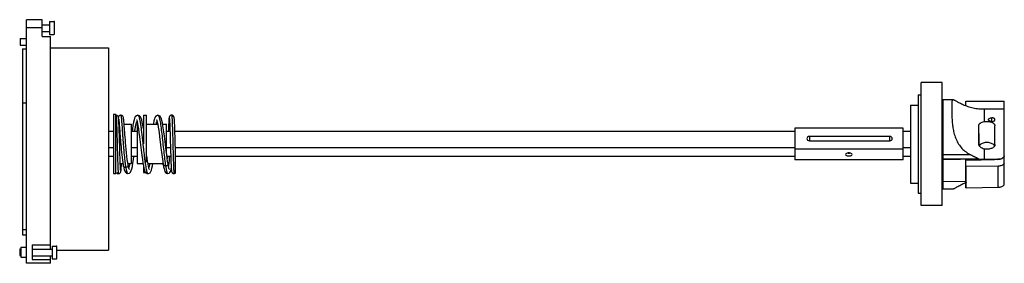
# Model space of a CAD drawing. Header units: millimetres. Extents: x 88 to 687, y 461 to 609.
import ezdxf

# ---------------------------------------------------------------- set-up
doc = ezdxf.new("R2010")
doc.units = ezdxf.units.MM
doc.header["$LTSCALE"] = 69.561239
doc.layers.get('0').update_dxf_attribs({"linetype": 'CONTINUOUS'})

msp = doc.modelspace()

# ---------------------------------------------------------------- linework, layer by layer
at = {"color": 7, "linetype": 'Continuous'}
for p, q in [((92.15, 460.82), (92.15, 608.92)), ((101.65, 608.92), (92.15, 608.92)), ((101.65, 608.82), (92.15, 608.82)), ((101.65, 598.71), (101.65, 608.92)), ((101.65, 605.83), (106.15, 605.83)), ((106.15, 607.88), (106.15, 600.03)), ((106.15, 607.88), (108.65, 607.88)), ((108.65, 607.82), (108.65, 607.88)), ((109.15, 607.83), (108.65, 607.83)), ((108.65, 607.82), (109.15, 607.82)), ((109.15, 600.08), (109.15, 607.82)), ((101.65, 604.07), (92.15, 604.07)), ((101.65, 601.83), (106.15, 601.83)), ((106.15, 600.03), (108.65, 600.03)), ((108.65, 600.03), (108.65, 600.08)), ((109.15, 600.08), (108.65, 600.08)), ((108.65, 600.08), (109.15, 600.08)), ((88.15, 597.53), (88.15, 593.53)), ((88.15, 597.53), (92.15, 597.53)), ((101.65, 598.71), (106.65, 598.71)), ((106.65, 469.37), (106.65, 598.71)), ((88.15, 593.53), (92.15, 593.53)), ((89.65, 591.15), (89.65, 558.44)), ((89.65, 591.15), (92.15, 591.15)), ((106.65, 591.83), (142.05, 591.83)), ((142.05, 591.83), (142.05, 468.83)), ((649.65, 570.75), (636.95, 570.75)), ((636.95, 495.9), (636.95, 570.75)), ((649.65, 495.9), (649.65, 570.75)), ((89.65, 558.43), (92.15, 558.44)), ((89.65, 558.43), (89.65, 478.03)), ((634.95, 563.18), (636.95, 563.18)), ((634.95, 563.18), (634.95, 503.48)), ((649.65, 558.67), (650.05, 558.67)), ((656.24, 560.22), (650.05, 560.22)), ((650.05, 560.22), (650.05, 506)), ((664.08, 559.3), (687.38, 559.3)), ((664.08, 556.51), (664.08, 559.3)), ((687.38, 526.24), (687.38, 559.3)), ((687.48, 508.88), (687.48, 559.22)), ((630.45, 557.05), (634.95, 557.05)), ((630.45, 557.05), (630.45, 509.61)), ((675.35, 546.97), (675.35, 554.44)), ((687.38, 554.44), (675.35, 554.44)), ((145.05, 551.43), (145.05, 515.43)), ((145.05, 551.43), (146.55, 551.43)), ((146.55, 515.43), (146.55, 551.43)), ((146.55, 550.83), (146.56, 550.82)), ((146.55, 550.83), (146.56, 550.83)), ((149.55, 550.83), (149.52, 550.83)), ((149.55, 550.83), (149.56, 550.83)), ((149.55, 550.83), (149.56, 550.83)), ((159.94, 550.83), (159.94, 550.83)), ((163.25, 550.93), (163.25, 533.43)), ((163.25, 550.93), (165.25, 550.93)), ((165.25, 522.37), (165.25, 550.93)), ((172.14, 550.83), (172.14, 550.83)), ((172.14, 550.83), (172.14, 550.83)), ((172.14, 550.83), (172.14, 550.83)), ((679.85, 547.04), (679.85, 549.25)), ((145.05, 541.03), (142.05, 541.03)), ((148.39, 545.43), (148.54, 545.43)), ((151.54, 545.43), (156.05, 545.43)), ((156.05, 521.43), (156.05, 545.43)), ((159.45, 541.03), (156.05, 541.03)), ((159.45, 545.43), (159.45, 521.43)), ((159.45, 545.43), (159.79, 545.43)), ((162.82, 545.43), (163.25, 545.43)), ((163.25, 542.75), (162.94, 544.77)), ((165.25, 545.43), (172, 545.43)), ((175.02, 545.43), (177.35, 545.43)), ((177.35, 527.65), (177.35, 545.43)), ((179.47, 541.03), (177.35, 541.03)), ((559.85, 541.03), (182.47, 541.03)), ((625.85, 543.04), (559.85, 543.04)), ((559.85, 543.04), (559.85, 523.75)), ((625.85, 523.75), (625.85, 543.04)), ((630.45, 541.03), (625.85, 541.03)), ((672.01, 539.71), (672.01, 533.11)), ((681.8, 532.98), (681.8, 544.3)), ((617.8, 537.98), (568.8, 537.98)), ((568.8, 537.98), (568.8, 535.31)), ((568.8, 535.31), (617.8, 535.31)), ((617.8, 535.31), (617.8, 537.98)), ((145.05, 530.94), (142.05, 530.94)), ((159.45, 530.94), (156.05, 530.94)), ((179.78, 530.94), (177.35, 530.94)), ((559.85, 530.94), (182.79, 530.94)), ((182.79, 515.58), (182.79, 530.38)), ((625.85, 530.25), (559.85, 530.25)), ((630.45, 530.94), (625.85, 530.94)), ((675.35, 523.91), (675.35, 530.3)), ((145.05, 525.82), (142.05, 525.82)), ((159.45, 525.82), (156.05, 525.82)), ((162.64, 524), (162.97, 521.8)), ((166.1, 521.15), (165.82, 522.86)), ((179.94, 525.82), (177.6, 525.82)), ((177.88, 525.82), (177.79, 524.45)), ((559.85, 525.82), (182.79, 525.82)), ((625.85, 523.75), (559.85, 523.75)), ((630.45, 525.82), (625.85, 525.82)), ((667.02, 526.83), (650.05, 526.83)), ((671.93, 524.19), (650.05, 524.19)), ((671.51, 524.03), (650.05, 523.66)), ((664.08, 523.68), (673.48, 523.82)), ((664.08, 506.74), (664.08, 523.68)), ((675.35, 523.91), (675.35, 523.88)), ((687.38, 521.44), (687.38, 525.99)), ((687.48, 526.16), (687.48, 526.15)), ((687.48, 526.15), (687.48, 526.14)), ((149.19, 521.43), (150.84, 521.43)), ((151.07, 520.08), (151.07, 520.08)), ((153.86, 521.43), (156.05, 521.43)), ((154.04, 520.44), (154.04, 520.44)), ((159.45, 521.43), (163.03, 521.43)), ((163.25, 520.18), (163.25, 515.95)), ((163.25, 515.95), (164.69, 515.95)), ((166.06, 521.43), (175.23, 521.43)), ((175.31, 520.98), (175.31, 520.98)), ((178.28, 521.27), (178.28, 521.27)), ((664.08, 519.59), (664.35, 519.59)), ((683.69, 519.89), (664.35, 519.59)), ((664.35, 506.74), (664.35, 519.59)), ((683.69, 507.03), (683.69, 519.89)), ((145.05, 515.43), (146.55, 515.43)), ((153.84, 515.33), (153.84, 515.33)), ((166.04, 515.33), (166.04, 515.33)), ((178.08, 515.33), (178.08, 515.33)), ((630.45, 509.61), (634.95, 509.61)), ((664.08, 510.6), (650.05, 510.41)), ((649.65, 507.98), (650.05, 507.98)), ((650.05, 506), (656.19, 506)), ((664.08, 506.74), (664.35, 506.74)), ((664.35, 506.74), (683.69, 507.03)), ((634.95, 503.48), (636.95, 503.48)), ((649.65, 495.9), (636.95, 495.9)), ((89.65, 481.33), (92.15, 481.33)), ((89.65, 478.03), (92.15, 478.03)), ((87.95, 469.64), (87.95, 465.52)), ((87.95, 469.64), (88.65, 469.64)), ((88.65, 470.68), (88.65, 464.48)), ((88.65, 470.68), (92.15, 470.68)), ((95.65, 472.07), (95.65, 463.04)), ((95.65, 472.07), (106.65, 472.07)), ((95.65, 469.37), (107.65, 469.37)), ((107.65, 471.29), (107.65, 463.44)), ((107.65, 471.29), (110.15, 471.29)), ((110.15, 471.24), (110.15, 471.29)), ((110.15, 471.24), (110.65, 471.24)), ((110.65, 471.24), (110.15, 471.24)), ((110.65, 463.49), (110.65, 471.24)), ((110.65, 468.83), (142.05, 468.83)), ((87.95, 465.52), (88.65, 465.52)), ((88.65, 464.48), (92.15, 464.48)), ((95.65, 465.37), (107.65, 465.37)), ((95.65, 463.04), (106.65, 463.04)), ((106.65, 460.82), (106.65, 465.37)), ((107.65, 463.44), (110.15, 463.44)), ((110.15, 463.5), (110.65, 463.5)), ((110.15, 463.44), (110.15, 463.49)), ((110.65, 463.49), (110.15, 463.49)), ((106.65, 460.82), (92.15, 460.82))]:
    msp.add_line(p, q, dxfattribs=at)
for points in [[(148.2, 548.65), (148.16, 548.98), (148.13, 549.26), (148.08, 549.5), (148.01, 549.78), (147.78, 550.2), (147.25, 550.66), (146.58, 550.83)], [(149.52, 550.83), (148.87, 550.66), (148.33, 550.21), (148.11, 549.79), (148.05, 549.6)], [(148.19, 548.7), (148.22, 548.54), (148.25, 548.3), (148.29, 547.99), (148.33, 547.61), (148.38, 547.16), (148.43, 546.64), (148.48, 546.05), (148.54, 545.39), (148.6, 544.66), (148.67, 543.87), (148.74, 543.01), (148.77, 542.55), (148.85, 541.6), (149.01, 539.51)], [(148.73, 535.54), (148.68, 537.3), (148.63, 539), (148.58, 540.58), (148.53, 542.04), (148.48, 543.35), (148.43, 544.52), (148.39, 545.53), (148.35, 546.39), (148.31, 547.12), (148.27, 547.73), (148.23, 548.24), (148.2, 548.65)], [(154.04, 520.44), (153.76, 522.02), (153.49, 523.9), (153.23, 525.94), (153, 528.05), (152.8, 530.14), (152.61, 532.16), (152.45, 534.04), (152.3, 535.8), (152.17, 537.44), (152.05, 538.98), (151.94, 540.41), (151.84, 541.73), (151.74, 542.96), (151.65, 544.09), (151.57, 545.11), (151.49, 546.02), (151.42, 546.81), (151.36, 547.5), (151.3, 548.08), (151.24, 548.56), (151.19, 548.95), (151.14, 549.26), (151.08, 549.53), (151, 549.81), (150.77, 550.21), (150.27, 550.65), (149.57, 550.83)], [(159.94, 550.83), (159, 550.55), (158.32, 549.86), (157.92, 549.03), (157.59, 547.95), (157.26, 546.54), (156.93, 544.73), (156.58, 542.47), (156.38, 541.03)], [(159.05, 548.23), (159.08, 548.19), (159.23, 547.79), (159.45, 547.03), (159.71, 545.9)], [(159.71, 545.9), (159.98, 544.39), (160.28, 542.5), (160.6, 540.26), (160.94, 537.62), (161.31, 534.55), (161.51, 532.92), (161.9, 529.68), (162.28, 526.65), (162.64, 524)], [(162.94, 544.77), (162.61, 546.55), (162.29, 547.95), (161.95, 549.03), (161.55, 549.86), (160.87, 550.56), (159.94, 550.83)], [(172.14, 550.83), (171.68, 550.77), (170.8, 550.21), (170.32, 549.49), (169.98, 548.62), (169.66, 547.45), (169.34, 545.9), (169.26, 545.43)], [(171.25, 548.23), (171.29, 548.17), (171.48, 547.66), (171.73, 546.72), (172.01, 545.39), (172.3, 543.66), (172.46, 542.66), (172.79, 540.35), (173.13, 537.66), (173.51, 534.59), (173.94, 531), (174.45, 526.9), (175.02, 522.78), (175.31, 520.98)], [(176.93, 531.09), (176.48, 534.85), (176.09, 538.03), (175.72, 540.84), (175.38, 543.27), (175.21, 544.32), (174.9, 546.13), (174.59, 547.55), (174.28, 548.66), (173.94, 549.52), (173.45, 550.25), (172.54, 550.78), (172.14, 550.83)], [(180.47, 550.83), (180.14, 550.79), (179.49, 550.47), (179.12, 550.01), (178.97, 549.65), (178.91, 549.38), (178.87, 549.11), (178.83, 548.78), (178.8, 548.39), (178.76, 547.9), (178.72, 547.33), (178.71, 547), (178.67, 546.27), (178.63, 545.43), (178.59, 544.47), (178.54, 543.41), (178.5, 542.23), (178.46, 541.03)], [(179.07, 548.86), (179.07, 548.81), (179.09, 548.67), (179.12, 548.43), (179.15, 548.1), (179.18, 547.68), (179.21, 547.16), (179.25, 546.53), (179.29, 545.77), (179.33, 544.9), (179.37, 543.9), (179.41, 542.78), (179.45, 541.54), (179.5, 540.16), (179.55, 538.66), (179.6, 537.01), (179.65, 535.25)], [(182.62, 536.24), (182.57, 538.03), (182.51, 539.69), (182.46, 541.22), (182.42, 542.6), (182.37, 543.83), (182.33, 544.93), (182.28, 545.88), (182.24, 546.7), (182.2, 547.39), (182.17, 547.96), (182.13, 548.43), (182.09, 548.81), (182.06, 549.12), (182.02, 549.38), (181.96, 549.63), (181.84, 549.96), (181.47, 550.45), (180.79, 550.79), (180.47, 550.83)], [(148.91, 529.56), (148.84, 532.02), (148.73, 535.54)], [(149.01, 539.51), (149.1, 538.37), (149.2, 537.17), (149.3, 535.89), (149.41, 534.55), (149.53, 533.13), (149.66, 531.63), (149.81, 530.06), (149.97, 528.43), (150.14, 526.78), (150.32, 525.15), (150.52, 523.56), (150.74, 522.05), (150.97, 520.66), (151.07, 520.08)], [(179.65, 535.25), (179.76, 531.62), (179.81, 529.89), (179.86, 528.26), (179.91, 526.76), (179.95, 525.36), (180, 524.07), (180.04, 522.88), (180.08, 521.8), (180.12, 520.83), (180.16, 519.97), (180.2, 519.22), (180.24, 518.57), (180.28, 518.04), (180.31, 517.59), (180.35, 517.22), (180.39, 516.92), (180.44, 516.66), (180.52, 516.36), (180.76, 515.92), (181.27, 515.5), (181.97, 515.33)], [(182.79, 530.38), (182.71, 533.37), (182.62, 536.24)], [(149.45, 517.3), (149.45, 517.34), (149.43, 517.49), (149.4, 517.72), (149.37, 518.04), (149.34, 518.44), (149.31, 518.94), (149.28, 519.54), (149.24, 520.24), (149.2, 521.05), (149.16, 521.97), (149.12, 522.99), (149.08, 524.11), (149.04, 525.33), (149, 526.64), (148.95, 528.05), (148.91, 529.56)], [(178.28, 521.27), (178.03, 522.79), (177.46, 526.77), (176.93, 531.09)], [(153.84, 515.33), (154.78, 515.61), (155.47, 516.32), (155.87, 517.18), (156.22, 518.3), (156.55, 519.77), (156.88, 521.64), (157.23, 523.92), (157.49, 525.82)], [(162.97, 521.8), (163.29, 520.01), (163.59, 518.59), (163.89, 517.5), (164.23, 516.65), (164.7, 515.94)], [(165.82, 522.86), (165.52, 524.9), (165.25, 526.86)], [(146.83, 515.95), (147.37, 515.5), (148.05, 515.33)], [(148.05, 515.33), (148.75, 515.5), (149.28, 515.96), (149.51, 516.38), (149.58, 516.66), (149.63, 516.91), (149.67, 517.19), (149.7, 517.53), (149.74, 517.95), (149.77, 518.46), (149.81, 519.07), (149.85, 519.8), (149.89, 520.64), (149.92, 521.43)], [(151.07, 520.08), (151.35, 518.78), (151.63, 517.71), (151.92, 516.88), (152.29, 516.2), (152.93, 515.59), (153.84, 515.33)], [(154.71, 517.95), (154.72, 517.93), (154.66, 518.06), (154.48, 518.57), (154.26, 519.38), (154.04, 520.44)], [(164.7, 515.94), (165.59, 515.39), (166.04, 515.33)], [(166.04, 515.33), (166.44, 515.38), (167.35, 515.91), (167.84, 516.64), (168.19, 517.51), (168.5, 518.65), (168.81, 520.12), (169.04, 521.43)], [(166.92, 517.93), (166.82, 518.15), (166.61, 518.79), (166.37, 519.8), (166.1, 521.15)], [(175.31, 520.98), (175.59, 519.47), (175.85, 518.25), (176.09, 517.35), (176.34, 516.68), (176.65, 516.1), (177.26, 515.55), (178.08, 515.33)], [(178.08, 515.33), (178.88, 515.54), (179.46, 516.07), (179.77, 516.63), (179.97, 517.26), (180.14, 518.06), (180.24, 518.66)], [(179.1, 517.83), (179.1, 517.82), (179.04, 517.96), (178.97, 518.15), (178.8, 518.74), (178.6, 519.6), (178.38, 520.7), (178.28, 521.27)], [(181.97, 515.33), (182.28, 515.36), (182.79, 515.58)]]:
    msp.add_lwpolyline(points, dxfattribs=at)
for centre, radius, start, end in [((62.91, 539.63), 609.1, 359.39561, 0.00696), ((57.65, 539.69), 614.36, 0.00162, 0.45339), ((592.8, 532.14), 4.35, 265.66704, 269.99753), ((592.8, 532.14), 4.35, 270.00247, 274.33296), ((675.01, 547.68), 23.91, 261.57353, 266.32111), ((680.45, 530.97), 10.89, 218.52882, 219.13932), ((624.24, 4275.63), 3752.07, 270.78044, 270.90627), ((714.84, -1681.69), 2205.93, 90.81174, 91.02576), ((682.29, 523.97), 1.29, 1.92445, 2.65156), ((686.13, 526.16), 1.35, 358.96756, 359.52036), ((169.34, 517.54), 4.13, 201.94362, 202.14998), ((153.84, 515.54), 0.213, 268.0538, 269.72632), ((676.49, 479.04), 33.33, 111.41212, 111.9134)]:
    msp.add_arc(centre, radius, start, end, dxfattribs=at)
for points, knots in [([(656.24, 560.22), (656.17, 560.22), (656.01, 560.19), (655.82, 560.02), (655.7, 559.75), (655.62, 559.4), (655.57, 558.95), (655.54, 558.41), (655.52, 557.78), (655.51, 556.75), (655.5, 555.25), (655.51, 553.2), (655.54, 550.85), (655.63, 548.24), (655.85, 545.39), (656.27, 542.38), (656.97, 539.29), (658.06, 536.2), (659.61, 533.27), (661.64, 530.63), (664.12, 528.43), (666.02, 527.3), (667.02, 526.83)], [0, 0, 0, 0, 0.006197, 0.012188, 0.019518, 0.02898, 0.040849, 0.055201, 0.072017, 0.091249, 0.13671, 0.191018, 0.253462, 0.323069, 0.398782, 0.47945, 0.563794, 0.650429, 0.738036, 0.82566, 0.912926, 1, 1, 1, 1]), ([(674.56, 554.45), (673.39, 554.48), (671.09, 554.64), (667.77, 555.26), (664.74, 556.18), (662.1, 557.26), (659.95, 558.35), (658.48, 559.19), (657.54, 559.72), (657.02, 559.99), (656.61, 560.17), (656.35, 560.22), (656.24, 560.22)], [0, 0, 0, 0, 0.18035, 0.355222, 0.520013, 0.668723, 0.794796, 0.892791, 0.930364, 0.960366, 0.983246, 1, 1, 1, 1]), ([(687.48, 559.22), (687.48, 559.24), (687.45, 559.29), (687.41, 559.3), (687.38, 559.3)], [0, 0, 0, 0, 0.466223, 1, 1, 1, 1]), ([(146.56, 550.83), (146.57, 550.83), (146.59, 550.79), (146.61, 550.73), (146.63, 550.61), (146.65, 550.46), (146.68, 550.27), (146.71, 549.92), (146.75, 549.39), (146.8, 548.63), (146.84, 547.73), (146.89, 546.68), (146.92, 545.93), (146.93, 545.53)], [0, 0, 0, 0, 0.006323, 0.01967, 0.040781, 0.069779, 0.10669, 0.151505, 0.264452, 0.407288, 0.578526, 0.776661, 1, 1, 1, 1]), ([(149.52, 550.83), (149.34, 550.82), (148.98, 550.75), (148.51, 550.45), (148.18, 550), (148.08, 549.64), (148.06, 549.46)], [0, 0, 0, 0, 0.250072, 0.499981, 0.750111, 1, 1, 1, 1]), ([(149.56, 550.83), (149.56, 550.83), (149.58, 550.81), (149.6, 550.77), (149.62, 550.7), (149.65, 550.56), (149.69, 550.31), (149.74, 549.94), (149.79, 549.47), (149.85, 548.9), (149.9, 548.24), (149.97, 547.48), (150.03, 546.64), (150.13, 545.36), (150.26, 543.59), (150.43, 541.29), (150.6, 538.78), (150.8, 536.15), (151, 533.43), (151.22, 530.71), (151.53, 527.25), (151.86, 523.99), (152.24, 521.02), (152.45, 519.69), (152.55, 519.07)], [0, 0, 0, 0, 0.000747, 0.002176, 0.004389, 0.007405, 0.015867, 0.02756, 0.042428, 0.060371, 0.081279, 0.105044, 0.131533, 0.160571, 0.22559, 0.29859, 0.377799, 0.461355, 0.547252, 0.633452, 0.71791, 0.873671, 0.941307, 1, 1, 1, 1]), ([(158, 541.09), (158.14, 541.95), (158.39, 543.49), (158.71, 545.01), (158.88, 545.69)], [0, 0, 0, 0, 0.556265, 1, 1, 1, 1]), ([(158.88, 545.69), (158.96, 546), (159.11, 546.55), (159.31, 547.09), (159.42, 547.3)], [0, 0, 0, 0, 0.572969, 1, 1, 1, 1]), ([(159.94, 550.83), (159.97, 550.83), (160.04, 550.81), (160.14, 550.74), (160.23, 550.63), (160.37, 550.41), (160.53, 550.03), (160.71, 549.46), (160.9, 548.73), (161.08, 547.86), (161.27, 546.84), (161.53, 545.24), (161.85, 542.98), (162.22, 540), (162.58, 536.77), (162.83, 534.54), (162.95, 533.4)], [0, 0, 0, 0, 0.00541, 0.011771, 0.019672, 0.029408, 0.054875, 0.08867, 0.130828, 0.181052, 0.238887, 0.303851, 0.452987, 0.622961, 0.807573, 1, 1, 1, 1]), ([(171.04, 545.54), (171.13, 545.88), (171.29, 546.47), (171.49, 547.05), (171.61, 547.28)], [0, 0, 0, 0, 0.573315, 1, 1, 1, 1]), ([(172.14, 550.83), (172.26, 550.83), (172.4, 550.69), (172.51, 550.51), (172.61, 550.31), (172.74, 550.01), (172.88, 549.56), (173.02, 549.03), (173.17, 548.41), (173.37, 547.41), (173.62, 545.97), (174.02, 543.24), (174.5, 539.33), (175.06, 534.31), (175.61, 529.19), (176.17, 524.41), (176.57, 521.39), (176.79, 520.02)], [0, 0, 0, 0, 0.011276, 0.015534, 0.020472, 0.032459, 0.047293, 0.064942, 0.085347, 0.108435, 0.162253, 0.225221, 0.373037, 0.539036, 0.708655, 0.866927, 1, 1, 1, 1]), ([(180.47, 550.83), (180.48, 550.83), (180.5, 550.8), (180.51, 550.75), (180.53, 550.66), (180.55, 550.54), (180.57, 550.38), (180.6, 550.1), (180.64, 549.68), (180.68, 549.07), (180.72, 548.33), (180.76, 547.48), (180.81, 546.51), (180.85, 545.43), (180.91, 543.81), (180.98, 541.6), (181.06, 538.76), (181.12, 536.78), (181.14, 535.76)], [0, 0, 0, 0, 0.001818, 0.005565, 0.01153, 0.019756, 0.030234, 0.04294, 0.074933, 0.115509, 0.164428, 0.221354, 0.285772, 0.357143, 0.434927, 0.607426, 0.79777, 1, 1, 1, 1]), ([(671.99, 544.55), (671.99, 544.7), (672.03, 544.99), (672.21, 545.4), (672.5, 545.78), (673.07, 546.24), (674.03, 546.68), (674.88, 546.89), (675.35, 546.97)], [0, 0, 0, 0, 0.096688, 0.19467, 0.299249, 0.414453, 0.683356, 1, 1, 1, 1]), ([(675.35, 546.97), (676.1, 547.11), (677.26, 547.15), (678.74, 546.92), (679.75, 546.6), (680.6, 546.17), (681.26, 545.62), (681.7, 544.99), (681.8, 544.52), (681.8, 544.3)], [0, 0, 0, 0, 0.298657, 0.445441, 0.583252, 0.708044, 0.817749, 0.913356, 1, 1, 1, 1]), ([(677.9, 548.15), (677.9, 548.22), (677.93, 548.37), (678.05, 548.59), (678.23, 548.78), (678.58, 549.01), (679.12, 549.2), (679.6, 549.25), (679.85, 549.25)], [0, 0, 0, 0, 0.089718, 0.186118, 0.293783, 0.414609, 0.691967, 1, 1, 1, 1]), ([(679.85, 547.04), (679.6, 547.04), (679.12, 547.1), (678.58, 547.29), (678.23, 547.52), (678.05, 547.71), (677.93, 547.92), (677.9, 548.08), (677.9, 548.15)], [0, 0, 0, 0, 0.307998, 0.585372, 0.706213, 0.813891, 0.910294, 1, 1, 1, 1]), ([(681.8, 548.15), (681.8, 548.22), (681.77, 548.37), (681.66, 548.59), (681.47, 548.78), (681.13, 549.01), (680.58, 549.21), (680.1, 549.25), (679.85, 549.25)], [0, 0, 0, 0, 0.089697, 0.186082, 0.293769, 0.414661, 0.6919, 1, 1, 1, 1]), ([(679.85, 547.04), (680.1, 547.05), (680.58, 547.09), (681.13, 547.29), (681.47, 547.52), (681.66, 547.71), (681.77, 547.92), (681.8, 548.08), (681.8, 548.15)], [0, 0, 0, 0, 0.308048, 0.585433, 0.706251, 0.813913, 0.910301, 1, 1, 1, 1]), ([(146.93, 545.53), (146.99, 544.13), (147.08, 541.1), (147.19, 537.21), (147.28, 533.85), (147.35, 531.27), (147.42, 528.72), (147.49, 526.27), (147.56, 523.97), (147.63, 521.86), (147.69, 520.25), (147.74, 519.09), (147.77, 518.33), (147.81, 517.65), (147.84, 517.05), (147.88, 516.54), (147.91, 516.12), (147.94, 515.79), (147.98, 515.55), (148.01, 515.41), (148.03, 515.35), (148.05, 515.33), (148.05, 515.33)], [0, 0, 0, 0, 0.138692, 0.300763, 0.386258, 0.472313, 0.557082, 0.63872, 0.715476, 0.785745, 0.847953, 0.875612, 0.900793, 0.923363, 0.943188, 0.960139, 0.974131, 0.985121, 0.993071, 0.997966, 0.999295, 1, 1, 1, 1]), ([(181.14, 535.76), (181.18, 534.49), (181.25, 531.97), (181.33, 528.85), (181.4, 526.42), (181.45, 524.69), (181.5, 523.07), (181.55, 521.56), (181.6, 520.19), (181.65, 518.96), (181.7, 517.9), (181.75, 517.12), (181.78, 516.59), (181.81, 516.26), (181.83, 515.99), (181.86, 515.76), (181.88, 515.58), (181.91, 515.45), (181.93, 515.37), (181.95, 515.33), (181.97, 515.33)], [0, 0, 0, 0, 0.186245, 0.369916, 0.458145, 0.542611, 0.622302, 0.69628, 0.763753, 0.823947, 0.876095, 0.919599, 0.93798, 0.954048, 0.967754, 0.979051, 0.987896, 0.994272, 0.998227, 1, 1, 1, 1]), ([(568.8, 537.98), (568.43, 537.98), (567.67, 537.74), (567.3, 536.99), (567.3, 536.65)], [0, 0, 0, 0, 0.520348, 1, 1, 1, 1]), ([(567.3, 536.65), (567.3, 536.3), (567.67, 535.56), (568.43, 535.31), (568.8, 535.31)], [0, 0, 0, 0, 0.479625, 1, 1, 1, 1]), ([(619.3, 536.65), (619.3, 536.99), (618.94, 537.74), (618.18, 537.98), (617.8, 537.98)], [0, 0, 0, 0, 0.479625, 1, 1, 1, 1]), ([(617.8, 535.31), (618.18, 535.31), (618.94, 535.56), (619.3, 536.3), (619.3, 536.65)], [0, 0, 0, 0, 0.520348, 1, 1, 1, 1]), ([(681.58, 532.27), (681.45, 532.52), (681.02, 533.01), (680.16, 533.57), (679.08, 533.98), (677.85, 534.22), (676.55, 534.27), (675.28, 534.13), (674.11, 533.8), (673.41, 533.45), (673.11, 533.24)], [0, 0, 0, 0, 0.094407, 0.204709, 0.330327, 0.467135, 0.609146, 0.749559, 0.881659, 1, 1, 1, 1]), ([(162.95, 533.4), (162.98, 533.17), (163.08, 532.26), (163.18, 531.34), (163.25, 530.66)], [0, 0, 0, 0, 0.250678, 1, 1, 1, 1]), ([(163.25, 530.66), (163.44, 529.02), (163.7, 526.62), (164.09, 523.55), (164.36, 521.5), (164.64, 519.71), (164.91, 518.19), (165.18, 516.98), (165.39, 516.28), (165.5, 516)], [0, 0, 0, 0, 0.333549, 0.48654, 0.626144, 0.749542, 0.854115, 0.938062, 1, 1, 1, 1]), ([(592.8, 527.91), (592.55, 527.91), (592.06, 527.86), (591.34, 527.68), (590.8, 527.29), (590.8, 527)], [0, 0, 0, 0, 0.332092, 0.624986, 1, 1, 1, 1]), ([(594.8, 527), (594.8, 527.29), (594.27, 527.68), (593.55, 527.86), (593.06, 527.91), (592.8, 527.91)], [0, 0, 0, 0, 0.375014, 0.667908, 1, 1, 1, 1]), ([(675.35, 530.3), (674.87, 530.39), (673.99, 530.66), (673.05, 531.27), (672.49, 531.85), (672.2, 532.29), (672.02, 532.75), (671.98, 533.06), (671.98, 533.21)], [0, 0, 0, 0, 0.302092, 0.57303, 0.694116, 0.80493, 0.905913, 1, 1, 1, 1]), ([(673.11, 533.24), (673.03, 533.17), (672.71, 532.91), (672.44, 532.59), (672.29, 532.33)], [0, 0, 0, 0, 0.267992, 1, 1, 1, 1]), ([(681.8, 532.98), (681.8, 532.75), (681.7, 532.28), (681.27, 531.65), (680.61, 531.11), (679.76, 530.67), (678.75, 530.35), (677.27, 530.12), (676.1, 530.16), (675.35, 530.3)], [0, 0, 0, 0, 0.086606, 0.182075, 0.291667, 0.416411, 0.554223, 0.701069, 1, 1, 1, 1]), ([(178.62, 519.47), (178.71, 519.84), (178.85, 520.69), (179.03, 522.12), (179.19, 523.84), (179.28, 525.09), (179.33, 525.75)], [0, 0, 0, 0, 0.178228, 0.40838, 0.684657, 1, 1, 1, 1]), ([(590.8, 527), (590.8, 526.71), (591.34, 526.32), (592.06, 526.14), (592.55, 526.1), (592.8, 526.1)], [0, 0, 0, 0, 0.375014, 0.667908, 1, 1, 1, 1]), ([(592.8, 526.1), (593.06, 526.1), (593.55, 526.14), (594.27, 526.32), (594.8, 526.71), (594.8, 527)], [0, 0, 0, 0, 0.332092, 0.624986, 1, 1, 1, 1]), ([(667.02, 526.83), (667.44, 526.6), (668.08, 526.27), (668.94, 525.84), (669.58, 525.52), (670.22, 525.21), (670.74, 524.94), (671.15, 524.73), (671.44, 524.57), (671.7, 524.4), (671.87, 524.27), (671.93, 524.19)], [0, 0, 0, 0, 0.258764, 0.387722, 0.515983, 0.643149, 0.768522, 0.830078, 0.890297, 0.948028, 1, 1, 1, 1]), ([(671.51, 524.03), (671.55, 524.03), (671.64, 524.03), (671.77, 524.04), (671.88, 524.06), (671.95, 524.06), (672.01, 524.09), (672, 524.1)], [0, 0, 0, 0, 0.260537, 0.520359, 0.778167, 0.904405, 1, 1, 1, 1]), ([(675.35, 523.91), (675.07, 523.91), (673.95, 523.91), (672.83, 523.99), (672, 524.1)], [0, 0, 0, 0, 0.25065, 1, 1, 1, 1]), ([(673.48, 523.82), (673.79, 523.82), (674.41, 523.85), (675.04, 523.88), (675.35, 523.88)], [0, 0, 0, 0, 0.500084, 1, 1, 1, 1]), ([(687.38, 526.24), (687.38, 526.1), (687.33, 525.8), (687.1, 525.38), (686.74, 525), (686.08, 524.54), (685.01, 524.15), (684.08, 524.04), (683.59, 524.03)], [0, 0, 0, 0, 0.090054, 0.186643, 0.29425, 0.414828, 0.691625, 1, 1, 1, 1]), ([(683.59, 524.02), (684.05, 524.02), (684.92, 524.12), (685.94, 524.47), (686.6, 524.87), (686.98, 525.21), (687.25, 525.58), (687.36, 525.85), (687.38, 525.99)], [0, 0, 0, 0, 0.30237, 0.577748, 0.699831, 0.810022, 0.909167, 1, 1, 1, 1]), ([(687.48, 526.14), (687.48, 526.14), (687.48, 526.13), (687.45, 526.13), (687.43, 526.11), (687.42, 526.1)], [0, 0, 0, 0, 0.124359, 0.331968, 1, 1, 1, 1]), ([(687.48, 526.16), (687.48, 526.18), (687.47, 526.2), (687.45, 526.22), (687.45, 526.22)], [0, 0, 0, 0, 0.727009, 1, 1, 1, 1]), ([(152.55, 519.07), (152.38, 519.07), (152.03, 519.12), (151.57, 519.33), (151.23, 519.65), (151.1, 519.93), (151.07, 520.08)], [0, 0, 0, 0, 0.273312, 0.534525, 0.776375, 1, 1, 1, 1]), ([(154.04, 520.44), (154.07, 520.27), (154.04, 519.9), (153.71, 519.44), (153.18, 519.14), (152.77, 519.07), (152.55, 519.07)], [0, 0, 0, 0, 0.222547, 0.459347, 0.720785, 1, 1, 1, 1]), ([(152.55, 519.07), (152.61, 518.79), (152.7, 518.26), (152.86, 517.51), (153.02, 516.87), (153.18, 516.34), (153.33, 515.91), (153.47, 515.64), (153.58, 515.48), (153.68, 515.38), (153.77, 515.33), (153.83, 515.33)], [0, 0, 0, 0, 0.212856, 0.401413, 0.564463, 0.701458, 0.812169, 0.896878, 0.929966, 0.957466, 1, 1, 1, 1]), ([(154.38, 518.9), (154.45, 519.04), (154.58, 519.36), (154.83, 520.17), (154.99, 520.83), (155.1, 521.31)], [0, 0, 0, 0, 0.185858, 0.415391, 1, 1, 1, 1]), ([(165.51, 515.98), (165.55, 515.89), (165.63, 515.72), (165.76, 515.51), (165.89, 515.37), (165.99, 515.33), (166.04, 515.33)], [0, 0, 0, 0, 0.358176, 0.635727, 0.841869, 1, 1, 1, 1]), ([(166.56, 518.87), (166.64, 519.01), (166.77, 519.35), (167.04, 520.2), (167.21, 520.9), (167.32, 521.42)], [0, 0, 0, 0, 0.182745, 0.410904, 1, 1, 1, 1]), ([(176.79, 520.02), (176.62, 520.02), (176.27, 520.06), (175.81, 520.26), (175.46, 520.57), (175.33, 520.84), (175.31, 520.98)], [0, 0, 0, 0, 0.280266, 0.544904, 0.784301, 1, 1, 1, 1]), ([(178.28, 521.27), (178.29, 521.19), (178.3, 521.03), (178.22, 520.71), (177.93, 520.35), (177.41, 520.08), (177, 520.02), (176.79, 520.02)], [0, 0, 0, 0, 0.107148, 0.215725, 0.44899, 0.713594, 1, 1, 1, 1]), ([(176.79, 520.02), (176.85, 519.66), (176.96, 519), (177.13, 518.06), (177.3, 517.26), (177.46, 516.59), (177.59, 516.12), (177.7, 515.82), (177.78, 515.65), (177.85, 515.51), (177.93, 515.39), (178.02, 515.33), (178.08, 515.33)], [0, 0, 0, 0, 0.217469, 0.410504, 0.577561, 0.717226, 0.828712, 0.873801, 0.911803, 0.942842, 0.96725, 1, 1, 1, 1]), ([(687.38, 521.44), (687.24, 521.2), (686.81, 520.76), (685.94, 520.28), (684.87, 519.97), (684.09, 519.89), (683.69, 519.89)], [0, 0, 0, 0, 0.199633, 0.437679, 0.709072, 1, 1, 1, 1]), ([(687.48, 521.57), (687.48, 521.57), (687.48, 521.58), (687.47, 521.58), (687.45, 521.55), (687.42, 521.51), (687.4, 521.47), (687.38, 521.44)], [0, 0, 0, 0, 0.068479, 0.094367, 0.170786, 0.531357, 1, 1, 1, 1]), ([(656.19, 506), (656.32, 506), (656.63, 506.1), (657.16, 506.36), (657.85, 506.75), (658.71, 507.28), (659.77, 507.9), (661.54, 508.86), (663, 509.54), (664.05, 509.96)], [0, 0, 0, 0, 0.044538, 0.109933, 0.199406, 0.314032, 0.453441, 0.616072, 1, 1, 1, 1]), ([(683.69, 507.03), (684.09, 507.04), (684.87, 507.12), (685.94, 507.43), (686.81, 507.9), (687.24, 508.35), (687.38, 508.59)], [0, 0, 0, 0, 0.290926, 0.562319, 0.800375, 1, 1, 1, 1]), ([(687.38, 508.59), (687.4, 508.63), (687.43, 508.7), (687.47, 508.79), (687.48, 508.85), (687.48, 508.88)], [0, 0, 0, 0, 0.446009, 0.700317, 1, 1, 1, 1])]:
    msp.add_open_spline(points, degree=3, knots=knots, dxfattribs=at)
for points in [[(675.35, 554.44), (675.08, 554.44), (674.82, 554.45), (674.56, 554.45)], [(687.38, 526.24), (687.39, 526.24), (687.4, 526.24), (687.41, 526.24)], [(687.42, 526.1), (687.4, 526.07), (687.39, 526.03), (687.38, 525.99)], [(687.45, 526.22), (687.43, 526.23), (687.42, 526.23), (687.41, 526.24)]]:
    msp.add_open_spline(points, degree=3, dxfattribs=at)

doc.saveas('drawing.dxf')
